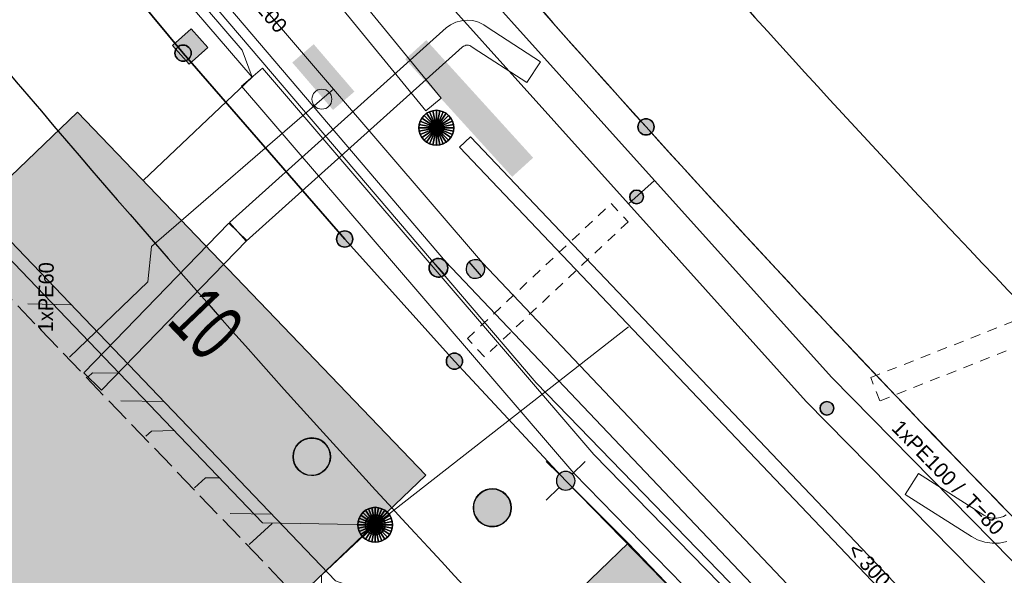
# Model space of a CAD drawing. Header units: metres. Extents: x 2695560 to 2696939, y 1260529 to 1262050.
# Tile 150 of 256: x 2695723 to 2695743, y 1260908 to 1260919. Entities that reach past the tile are written whole.
import ezdxf

# ---------------------------------------------------------------- set-up
doc = ezdxf.new("R2010")
doc.units = ezdxf.units.M
for name, pattern in [('AUSGEZOGEN', [0]), ('STRICHLINIE_S4', [0.66, 0.5, -0.16]), ('VERDECKT2_S2', [0.36, 0.2, -0.16])]:
    doc.linetypes.add(name, pattern=pattern)
for name, color, linetype in [('XR$1$AV_Gebäudeflächen (BB)', 7, 'AUSGEZOGEN'), ('XR$1$AV_Grenzpunkte', 7, 'AUSGEZOGEN'), ('XR$1$AV_Haus-Nr.', 7, 'AUSGEZOGEN'), ('XR$1$AV_Linien (BB)', 7, 'AUSGEZOGEN'), ('XR$1$AV_Proj. Gebäude', 7, 'AUSGEZOGEN'), ('XR$1$AW_LK_Einlaufschacht alt', 24, 'AUSGEZOGEN'), ('XR$1$AW_LK_Schachtdeckel', 24, 'AUSGEZOGEN'), ('XR$1$EW_LK_Knoten', 1, 'AUSGEZOGEN'), ('XR$1$GA_LK_Absperrarmatur', 32, 'AUSGEZOGEN'), ('XR$1$Liegenschaftsgrenzen', 7, 'AUSGEZOGEN'), ('XR$1$PFAV', 255, 'AUSGEZOGEN'), ('XR$1$PFAW', 255, 'AUSGEZOGEN'), ('XR$1$PFGA', 255, 'AUSGEZOGEN'), ('XR$1$PFWA', 255, 'AUSGEZOGEN'), ('XR$1$RAEW', 8, 'AUSGEZOGEN'), ('XR$1$RP_Abstandslinie', 7, 'AUSGEZOGEN'), ('XR$1$WA_LK_Absperrarmatur', 171, 'AUSGEZOGEN')]:
    doc.layers.add(name, color=color, linetype=linetype)
for name, color, linetype, lineweight in [('XR$2$ABW-Linie-R-genau', 4, 'AUSGEZOGEN', 18), ('XR$2$ABW-LinieFlaeche-R-genau', 4, 'AUSGEZOGEN', 18), ('XR$2$ABW-Punkt', 6, 'AUSGEZOGEN', 18), ('XR$2$ELE-Flaeche-oberirdisch', 1, 'AUSGEZOGEN', 18), ('XR$2$ELE-LinieFlaeche-genau', 1, 'AUSGEZOGEN', 18), ('XR$2$ELE-LinieFlaeche-ungenau', 1, 'VERDECKT2_S2', 18), ('XR$2$GAS-Linie-genau', 12, 'AUSGEZOGEN', 18), ('XR$2$KOM-Linie-U-genau', 91, 'AUSGEZOGEN', 18), ('XR$2$KOM-LinieFlaeche-U-genau', 91, 'AUSGEZOGEN', 18), ('XR$2$WAS-Linie-genau', 5, 'AUSGEZOGEN', 18), ('XR$2$WAS-Punkt', 5, 'AUSGEZOGEN', 18), ('XR$2$WEI-Text', 59, 'AUSGEZOGEN', 18)]:
    doc.layers.add(name, color=color, linetype=linetype, lineweight=lineweight)
doc.styles.add('ARIAL', font='arial.ttf')
doc.styles.add('TXT', font='txt')

# ---------------------------------------------------------------- blocks, each defined once
blk = doc.blocks.new('COMPLEXOBJECT_470')
at = {"layer": 'XR$1$AV_Linien (BB)', "color": 7, "linetype": 'AUSGEZOGEN', "transparency": 33554687}
for centre, radius, start, end in [((5937.384, 11100.347), 272.956, 220.00289, 222.09161), ((5938.549, 11101.461), 274.567, 222.10099, 224.44941)]:
    blk.add_arc(centre, radius, start, end, dxfattribs=at)
blk = doc.blocks.new('COMPLEXOBJECT_1384')
at = {"layer": 'XR$1$Liegenschaftsgrenzen', "color": 7, "linetype": 'AUSGEZOGEN', "transparency": 33554687}
for centre, radius, start, end in [((5936.463, 11099.567), 271.75, 219.49537, 222.09969), ((5936.667, 11099.698), 271.989, 222.09128, 224.69181)]:
    blk.add_arc(centre, radius, start, end, dxfattribs=at)
blk = doc.blocks.new('BAV15')
at = {"layer": 'XR$1$PFAV', "transparency": 33554687}
blk.add_hatch(color=7, dxfattribs=at).paths.add_polyline_path([(0.5, 0), (0.49, 0.101), (0.459, 0.197), (0.41, 0.286), (0.344, 0.362), (0.264, 0.424), (0.174, 0.469), (0.076, 0.494), (-0.025, 0.499), (-0.125, 0.484), (-0.22, 0.449), (-0.306, 0.395), (-0.379, 0.326), (-0.437, 0.243), (-0.477, 0.15), (-0.497, 0.051), (-0.497, -0.051), (-0.477, -0.15), (-0.437, -0.243), (-0.379, -0.326), (-0.306, -0.395), (-0.22, -0.449), (-0.125, -0.484), (-0.025, -0.499), (0.076, -0.494), (0.174, -0.469), (0.264, -0.424), (0.344, -0.362), (0.41, -0.286), (0.459, -0.197), (0.49, -0.101)])
at = {"color": 7, "transparency": 33554687}
for start, end in [(90, 270), (270, 90)]:
    blk.add_arc((0, 0), 0.5, start, end, dxfattribs=at)
at = {"layer": 'XR$1$PFAV', "transparency": 33554687}
blk.add_circle((0, 0), 0.5, dxfattribs=at)
blk = doc.blocks.new('BWAV19')
at = {"layer": 'XR$1$PFAV', "transparency": 33554687}
blk.add_hatch(color=7, dxfattribs=at).paths.add_polyline_path([(0, 0.24), (-0.024, 0.239), (-0.048, 0.235), (-0.072, 0.229), (-0.095, 0.221), (-0.116, 0.21), (-0.137, 0.197), (-0.156, 0.182), (-0.174, 0.165), (-0.19, 0.147), (-0.204, 0.127), (-0.215, 0.106), (-0.225, 0.083), (-0.232, 0.06), (-0.237, 0.036), (-0.24, 0.012), (-0.24, -0.012), (-0.237, -0.036), (-0.232, -0.06), (-0.225, -0.083), (-0.215, -0.106), (-0.204, -0.127), (-0.19, -0.147), (-0.174, -0.165), (-0.156, -0.182), (-0.137, -0.197), (-0.116, -0.21), (-0.095, -0.221), (-0.072, -0.229), (-0.048, -0.235), (-0.024, -0.239), (0, -0.24), (0.024, -0.239), (0.048, -0.235), (0.072, -0.229), (0.095, -0.221), (0.116, -0.21), (0.137, -0.197), (0.156, -0.182), (0.174, -0.165), (0.19, -0.147), (0.204, -0.127), (0.215, -0.106), (0.225, -0.083), (0.232, -0.06), (0.237, -0.036), (0.24, -0.012), (0.24, 0.012), (0.237, 0.036), (0.232, 0.06), (0.225, 0.083), (0.215, 0.106), (0.204, 0.127), (0.19, 0.147), (0.174, 0.165), (0.156, 0.182), (0.137, 0.197), (0.116, 0.21), (0.095, 0.221), (0.072, 0.229), (0.048, 0.235), (0.024, 0.239)])
at = {"color": 7, "transparency": 33554687}
for p, q in [((-0.5, 0.5), (-0.17, 0.17)), ((0.17, 0.17), (0.5, 0.5)), ((-0.5, -0.5), (-0.17, -0.17)), ((0.17, -0.17), (0.5, -0.5))]:
    blk.add_line(p, q, dxfattribs=at)
for start, end in [(90, 270), (270, 90)]:
    blk.add_arc((0, 0), 0.24, start, end, dxfattribs=at)
blk = doc.blocks.new('COMPLEXOBJECT_1438')
at = {"layer": 'XR$1$RP_Abstandslinie', "color": 7, "linetype": 'AUSGEZOGEN', "transparency": 33554687}
blk.add_arc((5936.629, 11099.556), 280.778, 219.41519, 224.50458, dxfattribs=at)
blk = doc.blocks.new('COMPLEXOBJECT_1445')
at = {"layer": 'XR$1$RP_Abstandslinie', "color": 7, "linetype": 'AUSGEZOGEN', "transparency": 33554687}
blk.add_arc((5936.667, 11099.699), 268.898, 219.43338, 224.51963, dxfattribs=at)
blk = doc.blocks.new('BAW2089')
at = {"layer": 'XR$1$PFAW', "transparency": 33554687}
blk.add_hatch(color=7, dxfattribs=at).paths.add_polyline_path([(-0.5, 0.5), (-0.5, -0.5), (0.5, -0.5), (0.5, 0.5)])
at = {"transparency": 33554687}
blk.add_lwpolyline([(-0.5, 0.5), (0.5, 0.5), (0.5, -0.5), (-0.5, -0.5), (-0.5, 0.5)], close=True, dxfattribs=at)
at = {"layer": 'XR$1$PFAW', "transparency": 33554687}
blk.add_lwpolyline([(-0.5, 0.5), (0.5, 0.5), (0.5, -0.5), (-0.5, -0.5), (-0.5, 0.5)], close=True, dxfattribs=at)
blk = doc.blocks.new('BAW2088')
at = {"layer": 'XR$1$PFAW', "transparency": 33554687}
blk.add_hatch(color=253, dxfattribs=at).paths.add_polyline_path([(0.51, 0), (0.5, 0.101), (0.47, 0.197), (0.421, 0.286), (0.355, 0.362), (0.275, 0.424), (0.184, 0.469), (0.086, 0.494), (-0.015, 0.499), (-0.115, 0.484), (-0.21, 0.449), (-0.296, 0.395), (-0.369, 0.326), (-0.427, 0.243), (-0.467, 0.15), (-0.487, 0.051), (-0.487, -0.051), (-0.467, -0.15), (-0.427, -0.243), (-0.369, -0.326), (-0.296, -0.395), (-0.21, -0.449), (-0.115, -0.484), (-0.015, -0.499), (0.086, -0.494), (0.184, -0.469), (0.275, -0.424), (0.355, -0.362), (0.421, -0.286), (0.47, -0.197), (0.5, -0.101)])
at = {"transparency": 33554687}
for start, end in [(91.1948, 268.8052), (268.8052, 91.1948)]:
    blk.add_arc((0.01, 0), 0.5, start, end, dxfattribs=at)
at = {"layer": 'XR$1$PFAW', "transparency": 33554687}
blk.add_circle((0.01, 0), 0.5, dxfattribs=at)
blk = doc.blocks.new('BAW2082')
at = {"layer": 'XR$1$PFAW', "transparency": 33554687}
blk.add_hatch(color=7, dxfattribs=at).paths.add_polyline_path([(0.509, -0.003), (0.499, 0.098), (0.469, 0.194), (0.42, 0.283), (0.354, 0.359), (0.274, 0.421), (0.183, 0.466), (0.085, 0.491), (-0.016, 0.496), (-0.116, 0.481), (-0.211, 0.446), (-0.297, 0.392), (-0.37, 0.323), (-0.428, 0.24), (-0.468, 0.147), (-0.488, 0.047), (-0.488, -0.054), (-0.468, -0.153), (-0.428, -0.246), (-0.37, -0.329), (-0.297, -0.398), (-0.211, -0.452), (-0.116, -0.487), (-0.016, -0.502), (0.085, -0.497), (0.183, -0.472), (0.274, -0.427), (0.354, -0.366), (0.42, -0.289), (0.469, -0.2), (0.499, -0.104)])
at = {"transparency": 33554687}
for start, end in [(91.1948, 268.8052), (268.8052, 91.1948)]:
    blk.add_arc((0.01, 0), 0.5, start, end, dxfattribs=at)
at = {"layer": 'XR$1$PFAW', "transparency": 33554687}
blk.add_circle((0.009, -0.003), 0.5, dxfattribs=at)
blk = doc.blocks.new('BWA965')
at = {"layer": 'XR$1$PFWA', "transparency": 33554687}
blk.add_hatch(color=7, dxfattribs=at).paths.add_polyline_path([(0, 0.5), (-0.051, 0.497), (-0.101, 0.49), (-0.15, 0.477), (-0.197, 0.459), (-0.243, 0.437), (-0.286, 0.41), (-0.326, 0.379), (-0.362, 0.344), (-0.395, 0.306), (-0.424, 0.264), (-0.449, 0.22), (-0.469, 0.174), (-0.484, 0.125), (-0.494, 0.076), (-0.499, 0.025), (-0.499, -0.025), (-0.494, -0.076), (-0.484, -0.125), (-0.469, -0.174), (-0.449, -0.22), (-0.424, -0.264), (-0.395, -0.306), (-0.362, -0.344), (-0.326, -0.379), (-0.286, -0.41), (-0.243, -0.437), (-0.197, -0.459), (-0.15, -0.477), (-0.101, -0.49), (-0.051, -0.497), (0, -0.5), (0.051, -0.497), (0.101, -0.49), (0.15, -0.477), (0.197, -0.459), (0.243, -0.437), (0.286, -0.41), (0.326, -0.379), (0.362, -0.344), (0.395, -0.306), (0.424, -0.264), (0.449, -0.22), (0.469, -0.174), (0.484, -0.125), (0.494, -0.076), (0.499, -0.025), (0.499, 0.025), (0.494, 0.076), (0.484, 0.125), (0.469, 0.174), (0.449, 0.22), (0.424, 0.264), (0.395, 0.306), (0.362, 0.344), (0.326, 0.379), (0.286, 0.41), (0.243, 0.437), (0.197, 0.459), (0.15, 0.477), (0.101, 0.49), (0.051, 0.497)])
at = {"transparency": 33554687}
blk.add_line((0, 0.5), (0, -0.5), dxfattribs=at)
for start, end in [(90, 270), (270, 90)]:
    blk.add_arc((0, 0), 0.5, start, end, dxfattribs=at)
blk = doc.blocks.new('BGA965')
at = {"layer": 'XR$1$PFGA', "transparency": 33554687}
blk.add_hatch(color=7, dxfattribs=at).paths.add_polyline_path([(0.5, 0), (0.49, 0.101), (0.459, 0.197), (0.41, 0.286), (0.344, 0.362), (0.264, 0.424), (0.174, 0.469), (0.076, 0.494), (-0.025, 0.499), (-0.125, 0.484), (-0.22, 0.449), (-0.306, 0.395), (-0.379, 0.326), (-0.437, 0.243), (-0.477, 0.15), (-0.497, 0.051), (-0.497, -0.051), (-0.477, -0.15), (-0.437, -0.243), (-0.379, -0.326), (-0.306, -0.395), (-0.22, -0.449), (-0.125, -0.484), (-0.025, -0.499), (0.076, -0.494), (0.174, -0.469), (0.264, -0.424), (0.344, -0.362), (0.41, -0.286), (0.459, -0.197), (0.49, -0.101)])
at = {"color": 32, "transparency": 33554687}
blk.add_line((0, 0.5), (0, -0.5), dxfattribs=at)
for start, end in [(90, 270), (270, 90)]:
    blk.add_arc((0, 0), 0.5, start, end, dxfattribs=at)
at = {"layer": 'XR$1$PFGA', "transparency": 33554687}
blk.add_circle((0, 0), 0.5, dxfattribs=at)
blk = doc.blocks.new('BEW957')
at = {"layer": 'XR$1$RAEW', "transparency": 33554687}
blk.add_hatch(color=1, dxfattribs=at).paths.add_polyline_path([(-0.5, 0), (-0.497, -0.051), (-0.49, -0.101), (-0.477, -0.15), (-0.459, -0.197), (-0.437, -0.243), (-0.41, -0.286), (-0.379, -0.326), (-0.344, -0.362), (-0.306, -0.395), (-0.264, -0.424), (-0.22, -0.449), (-0.174, -0.469), (-0.125, -0.484), (-0.076, -0.494), (-0.025, -0.499), (0.025, -0.499), (0.076, -0.494), (0.125, -0.484), (0.174, -0.469), (0.22, -0.449), (0.264, -0.424), (0.306, -0.395), (0.344, -0.362), (0.379, -0.326), (0.41, -0.286), (0.437, -0.243), (0.459, -0.197), (0.477, -0.15), (0.49, -0.101), (0.497, -0.051), (0.5, 0), (0.497, 0.051), (0.49, 0.101), (0.477, 0.15), (0.459, 0.197), (0.437, 0.243), (0.41, 0.286), (0.379, 0.326), (0.344, 0.362), (0.306, 0.395), (0.264, 0.424), (0.22, 0.449), (0.174, 0.469), (0.125, 0.484), (0.076, 0.494), (0.025, 0.499), (-0.025, 0.499), (-0.076, 0.494), (-0.125, 0.484), (-0.174, 0.469), (-0.22, 0.449), (-0.264, 0.424), (-0.306, 0.395), (-0.344, 0.362), (-0.379, 0.326), (-0.41, 0.286), (-0.437, 0.243), (-0.459, 0.197), (-0.477, 0.15), (-0.49, 0.101), (-0.497, 0.051)])
at = {"color": 1, "transparency": 33554687}
for start, end in [(90, 180), (180, 270), (0, 90), (270, 0)]:
    blk.add_arc((0, 0), 0.5, start, end, dxfattribs=at)
at = {"layer": 'XR$1$RAEW', "color": 1, "transparency": 33554687}
blk.add_circle((0, 0), 0.5, dxfattribs=at)
blk = doc.blocks.new('WAS-ABSPERRORGAN')
at = {"layer": 'XR$2$WAS-Punkt', "linetype": 'AUSGEZOGEN', "transparency": 33554687}
for p, q in [((0, 200, 2500), (0, -200, 2500)), ((0, 0), (0, 0))]:
    blk.add_line(p, q, dxfattribs=at)
blk.add_circle((0, 0, 502500), 200, dxfattribs=at)
blk = doc.blocks.new('ABW-KONTROLLSCHACHT')
at = {"layer": 'XR$2$ABW-Punkt', "linetype": 'AUSGEZOGEN', "lineweight": 25, "transparency": 33554687}
for points in [[(-247, 247, 2500), (0, 0, 2500), (-291, 194, 2500)], [(-247, 247), (0, 0), (-291, 194)], [(-247, 247, 2500), (-247, 247), (-291, 194), (-291, 194, 2500)], [(-194, 291, 2500), (0, 0, 2500), (-247, 247, 2500)], [(-194, 291), (0, 0), (-247, 247)], [(-194, 291, 2500), (-194, 291), (-247, 247), (-247, 247, 2500)], [(-134, 323, 2500), (0, 0, 2500), (-194, 291, 2500)], [(-134, 323), (0, 0), (-194, 291)], [(-134, 323, 2500), (-134, 323), (-194, 291), (-194, 291, 2500)], [(-68, 343, 2500), (0, 0, 2500), (-134, 323, 2500)], [(-68, 343), (0, 0), (-134, 323)], [(-68, 343, 2500), (-68, 343), (-134, 323), (-134, 323, 2500)], [(0, 350, 2500), (0, 0, 2500), (-68, 343, 2500)], [(0, 350), (0, 0), (-68, 343)], [(0, 350, 2500), (0, 350), (-68, 343), (-68, 343, 2500)], [(68, 343, 2500), (0, 0, 2500), (0, 350, 2500)], [(68, 343), (0, 0), (0, 350)], [(68, 343, 2500), (68, 343), (0, 350), (0, 350, 2500)], [(134, 323, 2500), (0, 0, 2500), (68, 343, 2500)], [(134, 323), (0, 0), (68, 343)], [(194, 291, 2500), (0, 0, 2500), (134, 323, 2500)], [(194, 291), (0, 0), (134, 323)], [(247, 247, 2500), (0, 0, 2500), (194, 291, 2500)], [(247, 247), (0, 0), (194, 291)], [(291, 194, 2500), (0, 0, 2500), (247, 247, 2500)], [(291, 194), (0, 0), (247, 247)], [(134, 323, 2500), (134, 323), (68, 343), (68, 343, 2500)], [(194, 291, 2500), (194, 291), (134, 323), (134, 323, 2500)], [(247, 247, 2500), (247, 247), (194, 291), (194, 291, 2500)], [(291, 194, 2500), (291, 194), (247, 247), (247, 247, 2500)], [(-343, 68, 2500), (0, 0, 2500), (-350, 0, 2500)], [(-343, 68), (0, 0), (-350, 0)], [(-343, 68, 2500), (-343, 68), (-350, 0), (-350, 0, 2500)], [(-350, 0, 2500), (0, 0, 2500), (-343, -68, 2500)], [(-350, 0), (0, 0), (-343, -68)], [(-323, 134, 2500), (0, 0, 2500), (-343, 68, 2500)], [(-323, 134), (0, 0), (-343, 68)], [(-323, 134, 2500), (-323, 134), (-343, 68), (-343, 68, 2500)], [(-343, -68, 2500), (0, 0, 2500), (-323, -134, 2500)], [(-343, -68), (0, 0), (-323, -134)], [(-291, 194, 2500), (0, 0, 2500), (-323, 134, 2500)], [(-291, 194), (0, 0), (-323, 134)], [(-291, 194, 2500), (-291, 194), (-323, 134), (-323, 134, 2500)], [(-323, -134, 2500), (0, 0, 2500), (-291, -194, 2500)], [(-323, -134), (0, 0), (-291, -194)], [(-291, -194, 2500), (0, 0, 2500), (-247, -247, 2500)], [(-291, -194), (0, 0), (-247, -247)], [(-247, -247, 2500), (0, 0, 2500), (-194, -291, 2500)], [(-247, -247), (0, 0), (-194, -291)], [(-194, -291, 2500), (0, 0, 2500), (-134, -323, 2500)], [(-194, -291), (0, 0), (-134, -323)], [(-134, -323, 2500), (0, 0, 2500), (-68, -343, 2500)], [(-134, -323), (0, 0), (-68, -343)], [(-68, -343, 2500), (0, 0, 2500), (0, -350, 2500)], [(-68, -343), (0, 0), (0, -350)], [(323, 134, 2500), (0, 0, 2500), (291, 194, 2500)], [(323, 134), (0, 0), (291, 194)], [(343, 68, 2500), (0, 0, 2500), (323, 134, 2500)], [(343, 68), (0, 0), (323, 134)], [(350, 0, 2500), (0, 0, 2500), (343, 68, 2500)], [(350, 0), (0, 0), (343, 68)], [(0, -350, 2500), (0, 0, 2500), (68, -343, 2500)], [(68, -343, 2500), (0, 0, 2500), (134, -323, 2500)], [(134, -323, 2500), (0, 0, 2500), (194, -291, 2500)], [(194, -291, 2500), (0, 0, 2500), (247, -247, 2500)], [(247, -247, 2500), (0, 0, 2500), (291, -194, 2500)], [(291, -194, 2500), (0, 0, 2500), (323, -134, 2500)], [(323, -134, 2500), (0, 0, 2500), (343, -68, 2500)], [(343, -68, 2500), (0, 0, 2500), (350, 0, 2500)], [(0, -350), (0, 0), (68, -343)], [(68, -343), (0, 0), (134, -323)], [(134, -323), (0, 0), (194, -291)], [(194, -291), (0, 0), (247, -247)], [(247, -247), (0, 0), (291, -194)], [(291, -194), (0, 0), (323, -134)], [(323, -134), (0, 0), (343, -68)], [(343, -68), (0, 0), (350, 0)], [(323, 134, 2500), (323, 134), (291, 194), (291, 194, 2500)], [(343, 68, 2500), (343, 68), (323, 134), (323, 134, 2500)], [(350, 0, 2500), (350, 0), (343, 68), (343, 68, 2500)], [(-350, 0, 2500), (-350, 0), (-343, -68), (-343, -68, 2500)], [(-343, -68, 2500), (-343, -68), (-323, -134), (-323, -134, 2500)], [(-323, -134, 2500), (-323, -134), (-291, -194), (-291, -194, 2500)], [(-291, -194, 2500), (-291, -194), (-247, -247), (-247, -247, 2500)], [(247, -247, 2500), (247, -247), (291, -194), (291, -194, 2500)], [(291, -194, 2500), (291, -194), (323, -134), (323, -134, 2500)], [(323, -134, 2500), (323, -134), (343, -68), (343, -68, 2500)], [(343, -68, 2500), (343, -68), (350, 0), (350, 0, 2500)], [(-247, -247, 2500), (-247, -247), (-194, -291), (-194, -291, 2500)], [(-194, -291, 2500), (-194, -291), (-134, -323), (-134, -323, 2500)], [(-134, -323, 2500), (-134, -323), (-68, -343), (-68, -343, 2500)], [(-68, -343, 2500), (-68, -343), (0, -350), (0, -350, 2500)], [(0, -350, 2500), (0, -350), (68, -343), (68, -343, 2500)], [(68, -343, 2500), (68, -343), (134, -323), (134, -323, 2500)], [(134, -323, 2500), (134, -323), (194, -291), (194, -291, 2500)], [(194, -291, 2500), (194, -291), (247, -247), (247, -247, 2500)]]:
    blk.add_3dface(points, dxfattribs=at)
blk = doc.blocks.new('ABW-NORMSCHACHT_WEITERE')
at = {"layer": 'XR$2$ABW-Punkt', "linetype": 'AUSGEZOGEN', "lineweight": 25, "transparency": 33554687}
for points in [[(0, 200, 2500), (0, 0, 2500), (-39, 196, 2500)], [(0, 200), (0, 0), (-39, 196)], [(0, 200, 2500), (0, 200), (-39, 196), (-39, 196, 2500)], [(39, 196, 2500), (0, 0, 2500), (0, 200, 2500)], [(39, 196), (0, 0), (0, 200)], [(39, 196, 2500), (39, 196), (0, 200), (0, 200, 2500)], [(-196, 39, 2500), (0, 0, 2500), (-200, 0, 2500)], [(-196, 39), (0, 0), (-200, 0)], [(-196, 39, 2500), (-196, 39), (-200, 0), (-200, 0, 2500)], [(-200, 0, 2500), (0, 0, 2500), (-196, -39, 2500)], [(-200, 0), (0, 0), (-196, -39)], [(-185, 77, 2500), (0, 0, 2500), (-196, 39, 2500)], [(-185, 77), (0, 0), (-196, 39)], [(-185, 77, 2500), (-185, 77), (-196, 39), (-196, 39, 2500)], [(-196, -39, 2500), (0, 0, 2500), (-185, -77, 2500)], [(-196, -39), (0, 0), (-185, -77)], [(-166, 111, 2500), (0, 0, 2500), (-185, 77, 2500)], [(-166, 111), (0, 0), (-185, 77)], [(-166, 111, 2500), (-166, 111), (-185, 77), (-185, 77, 2500)], [(-185, -77, 2500), (0, 0, 2500), (-166, -111, 2500)], [(-185, -77), (0, 0), (-166, -111)], [(-141, 141, 2500), (0, 0, 2500), (-166, 111, 2500)], [(-141, 141), (0, 0), (-166, 111)], [(-141, 141, 2500), (-141, 141), (-166, 111), (-166, 111, 2500)], [(-166, -111, 2500), (0, 0, 2500), (-141, -141, 2500)], [(-166, -111), (0, 0), (-141, -141)], [(-111, 166, 2500), (0, 0, 2500), (-141, 141, 2500)], [(-111, 166), (0, 0), (-141, 141)], [(-111, 166, 2500), (-111, 166), (-141, 141), (-141, 141, 2500)], [(-141, -141, 2500), (0, 0, 2500), (-111, -166, 2500)], [(-141, -141), (0, 0), (-111, -166)], [(-77, 185, 2500), (0, 0, 2500), (-111, 166, 2500)], [(-77, 185), (0, 0), (-111, 166)], [(-77, 185, 2500), (-77, 185), (-111, 166), (-111, 166, 2500)], [(-111, -166, 2500), (0, 0, 2500), (-77, -185, 2500)], [(-111, -166), (0, 0), (-77, -185)], [(-39, 196, 2500), (0, 0, 2500), (-77, 185, 2500)], [(-39, 196), (0, 0), (-77, 185)], [(-39, 196, 2500), (-39, 196), (-77, 185), (-77, 185, 2500)], [(-77, -185, 2500), (0, 0, 2500), (-39, -196, 2500)], [(-77, -185), (0, 0), (-39, -196)], [(-39, -196, 2500), (0, 0, 2500), (0, -200, 2500)], [(-39, -196), (0, 0), (0, -200)], [(77, 185, 2500), (0, 0, 2500), (39, 196, 2500)], [(77, 185), (0, 0), (39, 196)], [(111, 166, 2500), (0, 0, 2500), (77, 185, 2500)], [(111, 166), (0, 0), (77, 185)], [(141, 141, 2500), (0, 0, 2500), (111, 166, 2500)], [(141, 141), (0, 0), (111, 166)], [(166, 111, 2500), (0, 0, 2500), (141, 141, 2500)], [(166, 111), (0, 0), (141, 141)], [(185, 77, 2500), (0, 0, 2500), (166, 111, 2500)], [(185, 77), (0, 0), (166, 111)], [(196, 39, 2500), (0, 0, 2500), (185, 77, 2500)], [(196, 39), (0, 0), (185, 77)], [(200, 0, 2500), (0, 0, 2500), (196, 39, 2500)], [(200, 0), (0, 0), (196, 39)], [(0, -200, 2500), (0, 0, 2500), (39, -196, 2500)], [(39, -196, 2500), (0, 0, 2500), (77, -185, 2500)], [(77, -185, 2500), (0, 0, 2500), (111, -166, 2500)], [(111, -166, 2500), (0, 0, 2500), (141, -141, 2500)], [(141, -141, 2500), (0, 0, 2500), (166, -111, 2500)], [(166, -111, 2500), (0, 0, 2500), (185, -77, 2500)], [(185, -77, 2500), (0, 0, 2500), (196, -39, 2500)], [(196, -39, 2500), (0, 0, 2500), (200, 0, 2500)], [(0, -200), (0, 0), (39, -196)], [(39, -196), (0, 0), (77, -185)], [(77, -185), (0, 0), (111, -166)], [(111, -166), (0, 0), (141, -141)], [(141, -141), (0, 0), (166, -111)], [(166, -111), (0, 0), (185, -77)], [(185, -77), (0, 0), (196, -39)], [(196, -39), (0, 0), (200, 0)], [(77, 185, 2500), (77, 185), (39, 196), (39, 196, 2500)], [(111, 166, 2500), (111, 166), (77, 185), (77, 185, 2500)], [(141, 141, 2500), (141, 141), (111, 166), (111, 166, 2500)], [(166, 111, 2500), (166, 111), (141, 141), (141, 141, 2500)], [(185, 77, 2500), (185, 77), (166, 111), (166, 111, 2500)], [(196, 39, 2500), (196, 39), (185, 77), (185, 77, 2500)], [(200, 0, 2500), (200, 0), (196, 39), (196, 39, 2500)], [(-200, 0, 2500), (-200, 0), (-196, -39), (-196, -39, 2500)], [(-196, -39, 2500), (-196, -39), (-185, -77), (-185, -77, 2500)], [(-185, -77, 2500), (-185, -77), (-166, -111), (-166, -111, 2500)], [(-166, -111, 2500), (-166, -111), (-141, -141), (-141, -141, 2500)], [(-141, -141, 2500), (-141, -141), (-111, -166), (-111, -166, 2500)], [(-111, -166, 2500), (-111, -166), (-77, -185), (-77, -185, 2500)], [(-77, -185, 2500), (-77, -185), (-39, -196), (-39, -196, 2500)], [(-39, -196, 2500), (-39, -196), (0, -200), (0, -200, 2500)], [(0, -200, 2500), (0, -200), (39, -196), (39, -196, 2500)], [(39, -196, 2500), (39, -196), (77, -185), (77, -185, 2500)], [(77, -185, 2500), (77, -185), (111, -166), (111, -166, 2500)], [(111, -166, 2500), (111, -166), (141, -141), (141, -141, 2500)], [(141, -141, 2500), (141, -141), (166, -111), (166, -111, 2500)], [(166, -111, 2500), (166, -111), (185, -77), (185, -77, 2500)], [(185, -77, 2500), (185, -77), (196, -39), (196, -39, 2500)], [(196, -39, 2500), (196, -39), (200, 0), (200, 0, 2500)]]:
    blk.add_3dface(points, dxfattribs=at)
blk = doc.blocks.new('ABW-DECKEL')
at = {"layer": 'XR$2$ABW-Punkt', "linetype": 'AUSGEZOGEN', "lineweight": 25, "transparency": 33554687}
for points in [[(-247, 247, 2500), (0, 0, 2500), (-291, 194, 2500)], [(-247, 247), (0, 0), (-291, 194)], [(-247, 247, 2500), (-247, 247), (-291, 194), (-291, 194, 2500)], [(-194, 291, 2500), (0, 0, 2500), (-247, 247, 2500)], [(-194, 291), (0, 0), (-247, 247)], [(-194, 291, 2500), (-194, 291), (-247, 247), (-247, 247, 2500)], [(-134, 323, 2500), (0, 0, 2500), (-194, 291, 2500)], [(-134, 323), (0, 0), (-194, 291)], [(-134, 323, 2500), (-134, 323), (-194, 291), (-194, 291, 2500)], [(-68, 343, 2500), (0, 0, 2500), (-134, 323, 2500)], [(-68, 343), (0, 0), (-134, 323)], [(-68, 343, 2500), (-68, 343), (-134, 323), (-134, 323, 2500)], [(0, 350, 2500), (0, 0, 2500), (-68, 343, 2500)], [(0, 350), (0, 0), (-68, 343)], [(0, 350, 2500), (0, 350), (-68, 343), (-68, 343, 2500)], [(68, 343, 2500), (0, 0, 2500), (0, 350, 2500)], [(68, 343), (0, 0), (0, 350)], [(68, 343, 2500), (68, 343), (0, 350), (0, 350, 2500)], [(134, 323, 2500), (0, 0, 2500), (68, 343, 2500)], [(134, 323), (0, 0), (68, 343)], [(194, 291, 2500), (0, 0, 2500), (134, 323, 2500)], [(194, 291), (0, 0), (134, 323)], [(247, 247, 2500), (0, 0, 2500), (194, 291, 2500)], [(247, 247), (0, 0), (194, 291)], [(291, 194, 2500), (0, 0, 2500), (247, 247, 2500)], [(291, 194), (0, 0), (247, 247)], [(134, 323, 2500), (134, 323), (68, 343), (68, 343, 2500)], [(194, 291, 2500), (194, 291), (134, 323), (134, 323, 2500)], [(247, 247, 2500), (247, 247), (194, 291), (194, 291, 2500)], [(291, 194, 2500), (291, 194), (247, 247), (247, 247, 2500)], [(-343, 68, 2500), (0, 0, 2500), (-350, 0, 2500)], [(-343, 68), (0, 0), (-350, 0)], [(-343, 68, 2500), (-343, 68), (-350, 0), (-350, 0, 2500)], [(-350, 0, 2500), (0, 0, 2500), (-343, -68, 2500)], [(-350, 0), (0, 0), (-343, -68)], [(-323, 134, 2500), (0, 0, 2500), (-343, 68, 2500)], [(-323, 134), (0, 0), (-343, 68)], [(-323, 134, 2500), (-323, 134), (-343, 68), (-343, 68, 2500)], [(-343, -68, 2500), (0, 0, 2500), (-323, -134, 2500)], [(-343, -68), (0, 0), (-323, -134)], [(-291, 194, 2500), (0, 0, 2500), (-323, 134, 2500)], [(-291, 194), (0, 0), (-323, 134)], [(-291, 194, 2500), (-291, 194), (-323, 134), (-323, 134, 2500)], [(-323, -134, 2500), (0, 0, 2500), (-291, -194, 2500)], [(-323, -134), (0, 0), (-291, -194)], [(-291, -194, 2500), (0, 0, 2500), (-247, -247, 2500)], [(-291, -194), (0, 0), (-247, -247)], [(-247, -247, 2500), (0, 0, 2500), (-194, -291, 2500)], [(-247, -247), (0, 0), (-194, -291)], [(-194, -291, 2500), (0, 0, 2500), (-134, -323, 2500)], [(-194, -291), (0, 0), (-134, -323)], [(-134, -323, 2500), (0, 0, 2500), (-68, -343, 2500)], [(-134, -323), (0, 0), (-68, -343)], [(-68, -343, 2500), (0, 0, 2500), (0, -350, 2500)], [(-68, -343), (0, 0), (0, -350)], [(323, 134, 2500), (0, 0, 2500), (291, 194, 2500)], [(323, 134), (0, 0), (291, 194)], [(343, 68, 2500), (0, 0, 2500), (323, 134, 2500)], [(343, 68), (0, 0), (323, 134)], [(350, 0, 2500), (0, 0, 2500), (343, 68, 2500)], [(350, 0), (0, 0), (343, 68)], [(0, -350, 2500), (0, 0, 2500), (68, -343, 2500)], [(68, -343, 2500), (0, 0, 2500), (134, -323, 2500)], [(134, -323, 2500), (0, 0, 2500), (194, -291, 2500)], [(194, -291, 2500), (0, 0, 2500), (247, -247, 2500)], [(247, -247, 2500), (0, 0, 2500), (291, -194, 2500)], [(291, -194, 2500), (0, 0, 2500), (323, -134, 2500)], [(323, -134, 2500), (0, 0, 2500), (343, -68, 2500)], [(343, -68, 2500), (0, 0, 2500), (350, 0, 2500)], [(0, -350), (0, 0), (68, -343)], [(68, -343), (0, 0), (134, -323)], [(134, -323), (0, 0), (194, -291)], [(194, -291), (0, 0), (247, -247)], [(247, -247), (0, 0), (291, -194)], [(291, -194), (0, 0), (323, -134)], [(323, -134), (0, 0), (343, -68)], [(343, -68), (0, 0), (350, 0)], [(323, 134, 2500), (323, 134), (291, 194), (291, 194, 2500)], [(343, 68, 2500), (343, 68), (323, 134), (323, 134, 2500)], [(350, 0, 2500), (350, 0), (343, 68), (343, 68, 2500)], [(-350, 0, 2500), (-350, 0), (-343, -68), (-343, -68, 2500)], [(-343, -68, 2500), (-343, -68), (-323, -134), (-323, -134, 2500)], [(-323, -134, 2500), (-323, -134), (-291, -194), (-291, -194, 2500)], [(-291, -194, 2500), (-291, -194), (-247, -247), (-247, -247, 2500)], [(247, -247, 2500), (247, -247), (291, -194), (291, -194, 2500)], [(291, -194, 2500), (291, -194), (323, -134), (323, -134, 2500)], [(323, -134, 2500), (323, -134), (343, -68), (343, -68, 2500)], [(343, -68, 2500), (343, -68), (350, 0), (350, 0, 2500)], [(-247, -247, 2500), (-247, -247), (-194, -291), (-194, -291, 2500)], [(-194, -291, 2500), (-194, -291), (-134, -323), (-134, -323, 2500)], [(-134, -323, 2500), (-134, -323), (-68, -343), (-68, -343, 2500)], [(-68, -343, 2500), (-68, -343), (0, -350), (0, -350, 2500)], [(0, -350, 2500), (0, -350), (68, -343), (68, -343, 2500)], [(68, -343, 2500), (68, -343), (134, -323), (134, -323, 2500)], [(134, -323, 2500), (134, -323), (194, -291), (194, -291, 2500)], [(194, -291, 2500), (194, -291), (247, -247), (247, -247, 2500)]]:
    blk.add_3dface(points, dxfattribs=at)

msp = doc.modelspace()

# ---------------------------------------------------------------- hatches: boundary and pattern name
at = {"transparency": 33554687}
for points in [[(2695731.395, 1260918.93), (2695730.974, 1260918.547), (2695733.117, 1260916.188), (2695733.538, 1260916.571)], [(2695729.139, 1260918.849), (2695728.709, 1260918.481), (2695729.525, 1260917.529), (2695729.955, 1260917.897)]]:
    msp.add_hatch(color=7, dxfattribs=at).paths.add_polyline_path(points)
at = {"layer": 'XR$1$AV_Gebäudeflächen (BB)', "true_color": 0xd2d2d2, "transparency": 33554687}
for points in [[(2695709.03, 1260898.066), (2695711.436, 1260895.671), (2695717.123, 1260890.039), (2695724.431, 1260897.469), (2695726.704, 1260899.78), (2695726.364, 1260900.132), (2695727.548, 1260901.267), (2695725.544, 1260903.357), (2695726.112, 1260903.901), (2695725.489, 1260904.551), (2695731.386, 1260910.205), (2695724.405, 1260917.485), (2695717.847, 1260911.196), (2695722.272, 1260906.581), (2695715.96, 1260900.226), (2695713.794, 1260902.415)], [(2695729.998, 1260885.438), (2695734.41, 1260889.708), (2695744.47, 1260899.443), (2695735.444, 1260908.839), (2695727.548, 1260901.267), (2695726.364, 1260900.132), (2695726.704, 1260899.78), (2695724.431, 1260897.469), (2695717.123, 1260890.039), (2695715.983, 1260888.917), (2695716.151, 1260888.746), (2695714.854, 1260887.469), (2695719.849, 1260882.381), (2695721.153, 1260883.664), (2695725.391, 1260887.954)]]:
    msp.add_hatch(color=254, dxfattribs=at).paths.add_polyline_path(points)

# ---------------------------------------------------------------- linework, layer by layer
at = {"layer": 'XR$1$AV_Linien (BB)', "color": 7, "linetype": 'AUSGEZOGEN', "transparency": 33554687}
for p, q in [((2695734.19, 1260910.09), (2695735.444, 1260908.839)), ((2695727.548, 1260901.267), (2695735.444, 1260908.839)), ((2695735.444, 1260908.839), (2695744.47, 1260899.443))]:
    msp.add_line(p, q, dxfattribs=at)
for points in [[(2695722.282, 1260923.795), (2695722.86, 1260923.09), (2695726.52, 1260918.67), (2695729.76, 1260914.94), (2695731.96, 1260912.49), (2695734.19, 1260910.09)], [(2695709.03, 1260898.066), (2695713.794, 1260902.415), (2695715.96, 1260900.226), (2695722.272, 1260906.581), (2695717.847, 1260911.196), (2695724.405, 1260917.485), (2695731.386, 1260910.205), (2695725.489, 1260904.551), (2695726.112, 1260903.901), (2695725.544, 1260903.357), (2695727.548, 1260901.267)]]:
    msp.add_lwpolyline(points, dxfattribs=at)
at = {"layer": 'XR$1$AV_Proj. Gebäude', "color": 8, "linetype": 'STRICHLINIE_S4', "transparency": 33554687}
msp.add_lwpolyline([(2695714.843, 1260907.799), (2695732.286, 1260889.611), (2695739.539, 1260896.567), (2695722.097, 1260914.755), (2695714.843, 1260907.799)], close=True, dxfattribs=at)
at = {"layer": 'XR$1$Liegenschaftsgrenzen', "color": 7, "linetype": 'AUSGEZOGEN', "transparency": 33554687}
msp.add_lwpolyline([(2695747.354, 1260896.599), (2695734.19, 1260910.09), (2695731.96, 1260912.49), (2695729.76, 1260914.94), (2695726.52, 1260918.67), (2695722.86, 1260923.09)], dxfattribs=at)
at = {"layer": 'XR$2$ABW-Linie-R-genau', "linetype": 'AUSGEZOGEN', "transparency": 33554687}
for p, q in [((2695723.41, 1260913.641), (2695724.269, 1260913.621)), ((2695730.371, 1260909.208), (2695735.452, 1260913.178)), ((2695725.273, 1260911.696), (2695726.12, 1260911.68)), ((2695727.467, 1260909.431), (2695728.298, 1260909.423)), ((2695727.845, 1260908.814), (2695728.306, 1260909.236))]:
    msp.add_line(p, q, dxfattribs=at)
for points in [[(2695722.169, 1260914.727), (2695722.37, 1260914.908), (2695723.058, 1260914.898), (2695729.578, 1260908.083), (2695730.324, 1260907.815)], [(2695715.837, 1260908.867), (2695721.83, 1260914.634), (2695722.982, 1260914.61), (2695728.113, 1260909.248), (2695730.371, 1260909.208)], [(2695724.615, 1260912.176), (2695724.707, 1260912.253), (2695725.254, 1260912.251)], [(2695725.773, 1260910.984), (2695725.886, 1260911.084), (2695726.341, 1260911.097)], [(2695726.75, 1260909.951), (2695726.968, 1260910.148), (2695727.245, 1260910.147)], [(2695732.988, 1260903.807), (2695729.291, 1260907.673), (2695729.297, 1260908.2), (2695730.371, 1260909.208)]]:
    msp.add_lwpolyline(points, dxfattribs=at)
at = {"layer": 'XR$2$ABW-LinieFlaeche-R-genau', "linetype": 'AUSGEZOGEN', "transparency": 33554687}
for points in [[(2695731.384, 1260917.509), (2695698.613, 1260957.562), (2695698.923, 1260957.816), (2695731.694, 1260917.763), (2695731.384, 1260917.509)], [(2695764.862, 1260882.258), (2695732.061, 1260916.781), (2695732.279, 1260916.987), (2695765.08, 1260882.464), (2695764.862, 1260882.258)]]:
    msp.add_lwpolyline(points, close=True, dxfattribs=at)
at = {"layer": 'XR$2$ELE-Flaeche-oberirdisch', "transparency": 33554687}
for points in [[(2695735.971, 1260916.114), (2695730.174, 1260922.567), (2695721.698, 1260932.939), (2695706.559, 1260951.146), (2695701.163, 1260957.4), (2695696.484, 1260963.514), (2695695.968, 1260963.037), (2695700.619, 1260956.958), (2695706.025, 1260950.694), (2695721.158, 1260932.493), (2695729.642, 1260922.111), (2695735.45, 1260915.646), (2695735.971, 1260916.114)], [(2695735.45, 1260915.646), (2695739.013, 1260911.68), (2695747.836, 1260902.71), (2695759.53, 1260891.06), (2695766.182, 1260884.58), (2695766.676, 1260885.076), (2695760.032, 1260891.548), (2695748.332, 1260903.204), (2695739.523, 1260912.16), (2695735.971, 1260916.114), (2695735.45, 1260915.646)]]:
    msp.add_lwpolyline(points, close=True, dxfattribs=at)
at = {"layer": 'XR$2$ELE-LinieFlaeche-genau', "linetype": 'AUSGEZOGEN', "transparency": 33554687}
for points in [[(2695727.452, 1260915.271), (2695731.796, 1260919.174), (2695731.881, 1260919.236), (2695731.986, 1260919.289), (2695732.098, 1260919.32), (2695732.214, 1260919.331), (2695732.331, 1260919.321), (2695732.444, 1260919.29), (2695732.549, 1260919.239), (2695732.619, 1260919.188), (2695733.684, 1260918.497), (2695733.412, 1260918.077), (2695732.337, 1260918.776), (2695732.291, 1260918.809), (2695732.268, 1260918.82), (2695732.243, 1260918.827), (2695732.218, 1260918.829), (2695732.19, 1260918.826), (2695732.166, 1260918.819), (2695732.141, 1260918.808), (2695732.112, 1260918.786), (2695727.786, 1260914.899), (2695727.452, 1260915.271)], [(2695724.529, 1260912.259), (2695727.44, 1260915.259), (2695727.798, 1260914.911), (2695724.887, 1260911.911), (2695724.529, 1260912.259)]]:
    msp.add_lwpolyline(points, close=True, dxfattribs=at)
msp.add_lwpolyline([(2695743.033, 1260908.87), (2695742.887, 1260908.842), (2695742.739, 1260908.84), (2695742.591, 1260908.86), (2695742.448, 1260908.906), (2695742.324, 1260908.97), (2695740.997, 1260909.816), (2695741.265, 1260910.238), (2695741.265, 1260910.238), (2695742.572, 1260909.404), (2695742.64, 1260909.37), (2695742.703, 1260909.35), (2695742.769, 1260909.34), (2695742.835, 1260909.342), (2695742.901, 1260909.354), (2695742.965, 1260909.377), (2695743.023, 1260909.409)], dxfattribs=at)
at = {"layer": 'XR$2$ELE-LinieFlaeche-ungenau', "linetype": 'VERDECKT2_S2', "transparency": 33554687}
for points in [[(2695740.304, 1260912.161), (2695747.527, 1260915.008), (2695747.647, 1260915.056), (2695747.751, 1260915.109), (2695747.85, 1260915.172), (2695747.943, 1260915.245), (2695753.866, 1260920.694), (2695754.204, 1260920.326), (2695748.267, 1260914.863), (2695748.138, 1260914.762), (2695747.999, 1260914.675), (2695747.853, 1260914.6), (2695747.711, 1260914.544), (2695740.488, 1260911.695), (2695740.304, 1260912.161)], [(2695732.219, 1260912.943), (2695735.1, 1260915.65), (2695735.442, 1260915.286), (2695732.561, 1260912.579), (2695732.219, 1260912.943)]]:
    msp.add_lwpolyline(points, close=True, dxfattribs=at)
at = {"layer": 'XR$2$GAS-Linie-genau', "linetype": 'AUSGEZOGEN', "transparency": 33554687}
for p, q in [((2695731.778, 1260914.489), (2695722.253, 1260925.689)), ((2695743.298, 1260902.359), (2695731.778, 1260914.489))]:
    msp.add_line(p, q, dxfattribs=at)
at = {"layer": 'XR$2$KOM-Linie-U-genau', "linetype": 'AUSGEZOGEN', "transparency": 33554687}
for q in [(2695724.245, 1260922.453), (2695725.719, 1260916.115)]:
    msp.add_line((2695727.902, 1260918.189), q, dxfattribs=at)
for points in [[(2695720.85, 1260926.75), (2695721.491, 1260925.966), (2695727.703, 1260918.728), (2695727.902, 1260918.189)], [(2695724.039, 1260923.276), (2695733.597, 1260912.058), (2695744.997, 1260900.292), (2695750.021, 1260895.206), (2695753.209, 1260891.954), (2695757.818, 1260886.939), (2695759.832, 1260884.369), (2695760.532, 1260882.721), (2695760.713, 1260881.431), (2695760.638, 1260880.301), (2695759.838, 1260877.968)]]:
    msp.add_lwpolyline(points, dxfattribs=at)
at = {"layer": 'XR$2$KOM-LinieFlaeche-U-genau', "linetype": 'AUSGEZOGEN', "transparency": 33554687}
msp.add_lwpolyline([(2695745.586, 1260898.731), (2695734.351, 1260910.245), (2695727.693, 1260918.01), (2695728.111, 1260918.368), (2695734.757, 1260910.617), (2695745.98, 1260899.115), (2695745.586, 1260898.731)], close=True, dxfattribs=at)
at = {"layer": 'XR$2$WAS-Linie-genau', "linetype": 'AUSGEZOGEN', "transparency": 33554687}
for p, q in [((2695729.537, 1260917.949), (2695724.388, 1260923.966)), ((2695729.302, 1260917.746), (2695729.537, 1260917.949)), ((2695732.52, 1260914.463), (2695729.537, 1260917.949)), ((2695743.294, 1260903.097), (2695732.52, 1260914.463))]:
    msp.add_line(p, q, dxfattribs=at)
msp.add_lwpolyline([(2695724.244, 1260912.569), (2695725.81, 1260914.083), (2695725.885, 1260914.792), (2695729.302, 1260917.746)], dxfattribs=at)

# ---------------------------------------------------------------- block references
at = {"layer": 'XR$1$AV_Grenzpunkte', "color": 7, "linetype": 'AUSGEZOGEN', "lineweight": -3, "transparency": 33554687}
for name, p, xscale, yscale in [('BAV15', (2695726.52, 1260918.67), 0.3249999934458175, 0.3249999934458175), ('BAV15', (2695735.8, 1260917.19), 0.3249999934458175, 0.3249999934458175), ('BAV15', (2695729.76, 1260914.94), 0.3249999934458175, 0.3249999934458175), ('BAV15', (2695731.96, 1260912.49), 0.3249999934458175, 0.3249999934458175), ('BWAV19', (2695734.19, 1260910.09), 0.7800000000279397, 0.7800000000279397)]:
    msp.add_blockref(name, p, dxfattribs=dict(at, xscale=xscale, yscale=yscale))
at = {"layer": 'XR$1$AV_Linien (BB)', "color": 7, "linetype": 'AUSGEZOGEN', "lineweight": -3, "transparency": 33554687}
msp.add_blockref('COMPLEXOBJECT_470', (2690000.97, 1249999.81), dxfattribs=at)
at = {"layer": 'XR$1$AW_LK_Einlaufschacht alt', "color": 24, "linetype": 'AUSGEZOGEN', "lineweight": -3, "transparency": 33554687, "xscale": 0.5000000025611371, "yscale": 0.5000000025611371, "rotation": 311.4899140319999}
msp.add_blockref('BAW2089', (2695726.661, 1260918.804), dxfattribs=at)
at = {"layer": 'XR$1$AW_LK_Schachtdeckel', "color": 24, "linetype": 'AUSGEZOGEN', "lineweight": -3, "transparency": 33554687, "xscale": 0.7499999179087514, "yscale": 0.7499999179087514}
msp.add_blockref('BAW2082', (2695729.092, 1260910.575), dxfattribs=at)
at = {"layer": 'XR$1$AW_LK_Schachtdeckel', "color": 24, "linetype": 'AUSGEZOGEN', "lineweight": -3, "transparency": 33554687, "xscale": 0.7578193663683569, "yscale": 0.7578193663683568, "rotation": 223.8052058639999}
msp.add_blockref('BAW2088', (2695732.724, 1260909.555), dxfattribs=at)
at = {"layer": 'XR$1$EW_LK_Knoten', "color": 1, "linetype": 'AUSGEZOGEN', "lineweight": -3, "transparency": 33554687, "xscale": 0.2749999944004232, "yscale": 0.2749999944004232}
for p in [(2695735.611, 1260915.784), (2695739.428, 1260911.544)]:
    msp.add_blockref('BEW957', p, dxfattribs=at)
at = {"layer": 'XR$1$GA_LK_Absperrarmatur', "color": 32, "linetype": 'AUSGEZOGEN', "lineweight": -3, "transparency": 33554687, "xscale": 0.3749999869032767, "yscale": 0.3749999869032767, "rotation": 221.7924}
msp.add_blockref('BGA965', (2695731.639, 1260914.363), dxfattribs=at)
at = {"layer": 'XR$1$Liegenschaftsgrenzen', "color": 7, "linetype": 'AUSGEZOGEN', "lineweight": -3, "transparency": 33554687}
msp.add_blockref('COMPLEXOBJECT_1384', (2690000.97, 1249999.81), dxfattribs=at)
at = {"layer": 'XR$1$RP_Abstandslinie', "color": 7, "linetype": 'AUSGEZOGEN', "lineweight": -3, "transparency": 33554687}
for name in ['COMPLEXOBJECT_1445', 'COMPLEXOBJECT_1438']:
    msp.add_blockref(name, (2690000.97, 1249999.81), dxfattribs=at)
at = {"layer": 'XR$1$WA_LK_Absperrarmatur', "color": 171, "linetype": 'AUSGEZOGEN', "lineweight": -3, "transparency": 33554687, "xscale": 0.3749999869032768, "yscale": 0.3749999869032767, "rotation": 221.0453834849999}
msp.add_blockref('BWA965', (2695732.38, 1260914.339), dxfattribs=at)
at = {"layer": 'XR$2$ABW-Punkt', "color": 6, "linetype": 'AUSGEZOGEN', "lineweight": 18, "transparency": 33554687, "xscale": 0.001, "yscale": 0.001, "zscale": 0.001, "rotation": 360}
for name, p in [('ABW-KONTROLLSCHACHT', (2695731.597, 1260917.172)), ('ABW-DECKEL', (2695731.597, 1260917.172)), ('ABW-DECKEL', (2695730.371, 1260909.208)), ('ABW-NORMSCHACHT_WEITERE', (2695730.371, 1260909.208))]:
    msp.add_blockref(name, p, dxfattribs=at)
at = {"layer": 'XR$2$WAS-Punkt', "color": 5, "linetype": 'AUSGEZOGEN', "lineweight": 18, "transparency": 33554687, "xscale": 0.001, "yscale": 0.001, "zscale": 0.001, "rotation": 310.9}
msp.add_blockref('WAS-ABSPERRORGAN', (2695729.302, 1260917.746), dxfattribs=at)

# ---------------------------------------------------------------- texts
at = {"layer": 'XR$1$AV_Haus-Nr.', "color": 7, "transparency": 33554687, "insert": (2695727.407, 1260913.657), "char_height": 1.1621, "width": 1.59081, "attachment_point": 2, "rotation": 313.7985, "style": 'ARIAL'}
msp.add_mtext('\\W0.64;10', dxfattribs=at)
at = {"layer": 'XR$2$WEI-Text', "transparency": 33554687, "char_height": 0.3, "style": 'TXT'}
for s, insert, width, attachment_point, rotation in [('\\W1.00;200', (2695728.299, 1260919.395), 0.9119, 5, 310.6), ('\\W1.00;1xPE60', (2695723.915, 1260913.068), 1.76905, 7, 89.3), ('\\W1.00;1xPE100\\~/\\~\\~T=80', (2695740.701, 1260911.126), 4.34048, 7, 314.1), ('\\W1.00;<\\~300\\~STZ', (2695740.567, 1260908.08), 2.62619, 5, 312.9)]:
    msp.add_mtext(s, dxfattribs=dict(at, insert=insert, width=width, attachment_point=attachment_point, rotation=rotation))

doc.saveas('drawing.dxf')
